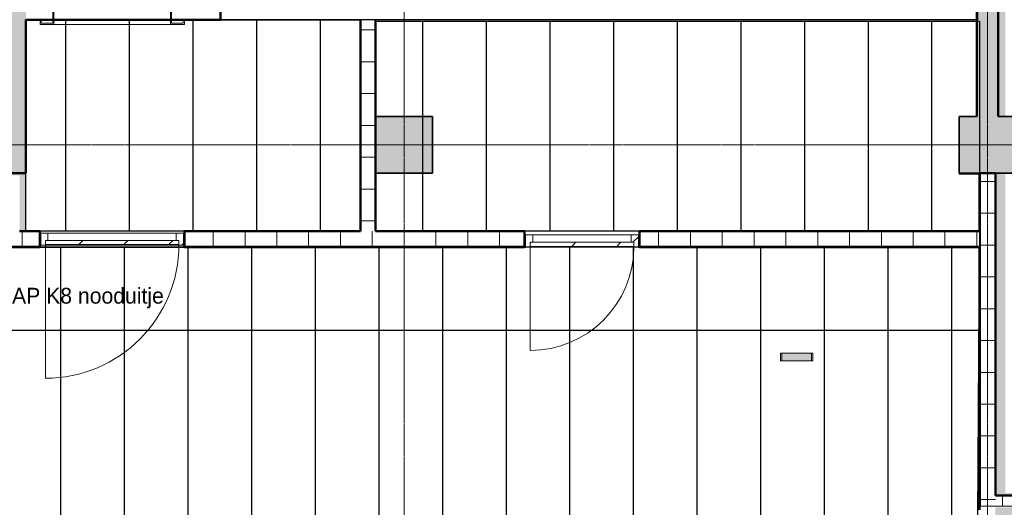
# Model space of a CAD drawing. Header units: millimetres. Extents: x -1224 to 86389, y -20577 to 46356.
# Tile 27 of 46: x 22891 to 32175, y 26910 to 31508. Entities that reach past the tile are written whole.
import ezdxf

# ---------------------------------------------------------------- set-up
doc = ezdxf.new("R2010")
doc.units = ezdxf.units.MM
doc.linetypes.add('stramien', pattern=[22.225, 12.7, -3.175, 3.175, -3.175])
for name, color, linetype, lineweight in [('A-ANNO-IDEN', 2, 'Continuous', 18), ('A-CLNG-SUSP', 5, 'Continuous', 25), ('A-DOOR', 1, 'Continuous', 25), ('A-FLOR-PATT', 8, 'Continuous', 18), ('A-GENM', 6, 'Continuous', 18), ('A-WALL', 2, 'Continuous', 25), ('A-WALL-PATT', 2, 'Continuous', 50), ('E-EQPM', 4, 'Continuous', 18), ('I-WALL', 2, 'Continuous', 25), ('S-COLS', 6, 'Continuous', 18), ('S-GRID', 1, 'Continuous', 18)]:
    doc.layers.add(name, color=color, linetype=linetype, lineweight=lineweight)
doc.layers.add('ATN HWC', color=240, linetype='Continuous')
doc.layers.add('ATN Lattenplafond', color=20, linetype='Continuous')
doc.styles.add('Frutiger_2', font='txt', dxfattribs={"height": 149.257426})

msp = doc.modelspace()

# ---------------------------------------------------------------- hatches: boundary and pattern name
at = {"layer": 'A-DOOR', "lineweight": 18}
h = msp.add_hatch(dxfattribs=at)
h.set_pattern_fill('FP_121', color=256, style=0, pattern_type=2)
h.set_pattern_definition([(45, (7e-05, -0.0001), (-212.132, 212.132), [])])
h.paths.add_polyline_path([(24368.4, 29387.2), (24392.7, 29387.2), (24392.7, 29427.2), (23132.7, 29427.2), (23132.7, 29387.2), (24367.7, 29387.2)], flags=0)
h = msp.add_hatch(dxfattribs=at)
h.set_pattern_fill('FP_150', color=256, style=0, pattern_type=2)
h.set_pattern_definition([(45, (7e-05, -0.0001), (-212.132, 212.132), [])])
h.paths.add_polyline_path([(28658.9, 29369.2), (28683.2, 29369.2), (28683.2, 29409.2), (27703.2, 29409.2), (27703.2, 29369.2), (28658.2, 29369.2)], flags=0)
at = {"layer": 'A-FLOR-PATT'}
h = msp.add_hatch(color=50, dxfattribs=at)
h.paths.add_polyline_path([(52906.9, 2678.2), (53916.6, 2678.2), (53916.6, 2928.2), (54166.6, 2928.2), (54166.6, 2980.2), (52283.6, 2980.2), (52283.6, 2678.2), (52292.3, 2678.2)], flags=0)
h.paths.add_polyline_path([(50449.6, 2678.2), (52083.6, 2678.2), (52083.6, 2980.2), (50449.6, 2980.2), (50449.6, 2871.9)], flags=0)
h.paths.add_polyline_path([(50249.6, 2978.2), (50249.6, 2980.2), (43716.6, 2980.2), (43716.6, 2978.2), (47375, 2978.2)], flags=0)
h.paths.add_polyline_path([(42729.6, 8041.2), (43303.6, 8041.2), (43303.6, 8615.2), (42729.6, 8615.2), (42729.6, 8051.2)], flags=0)
h.paths.add_polyline_path([(48783.6, 8051.2), (48793.6, 8051.2), (48793.6, 8605.2), (48239.6, 8605.2), (48239.6, 8051.2), (48249.6, 8051.2)], flags=0)
h.paths.add_polyline_path([(48759.1, 8061.2), (48249.6, 8061.2), (48249.6, 8595.2), (48783.6, 8595.2), (48783.6, 8061.2), (48763.3, 8061.2)], flags=0)
h.paths.add_polyline_path([(42749.6, 8061.2), (42749.6, 8595.2), (43283.6, 8595.2), (43283.6, 8061.2)], flags=0)
h.paths.add_polyline_path([(43303.6, 13541.2), (43303.6, 14115.2), (42729.6, 14115.2), (42729.6, 13541.2), (43283.6, 13541.2)], flags=0)
h.paths.add_polyline_path([(48783.6, 13551.2), (48793.6, 13551.2), (48793.6, 14105.2), (48239.6, 14105.2), (48239.6, 13551.2), (48249.6, 13551.2)], flags=0)
h.paths.add_polyline_path([(48778.3, 13561.2), (48249.6, 13561.2), (48249.6, 14095.2), (48783.6, 14095.2), (48783.6, 13561.2)], flags=0)
h.paths.add_polyline_path([(43260.8, 13561.2), (42749.6, 13561.2), (42749.6, 14095.2), (43283.6, 14095.2), (43283.6, 13561.2)], flags=0)
h.paths.add_polyline_path([(54136.2, 17385.2), (54166.6, 17385.2), (54166.6, 17395.2), (53816.6, 17395.2), (53816.6, 17385.2)], flags=0)
h.paths.add_polyline_path([(43715.1, 17393.2), (43716.6, 17393.2), (43716.6, 17395.2), (37666.6, 17395.2), (37666.6, 17393.2), (43687.1, 17393.2)], flags=0)
h.paths.add_polyline_path([(53816.6, 17595.2), (54166.6, 17595.2), (54166.6, 17605.2), (53816.6, 17605.2)], flags=0)
h.paths.add_polyline_path([(43116.6, 17705.2), (43116.6, 17715.2), (42916.6, 17715.2), (42916.6, 17705.2), (43072.5, 17705.2)], flags=0)
h.paths.add_polyline_path([(41566.6, 17908.2), (41566.6, 19078.2), (41416.6, 19078.2), (41416.6, 17908.2), (41535.8, 17908.2)], flags=0)
h.paths.add_polyline_path([(48240.6, 19051.2), (48793.6, 19051.2), (48793.6, 19605.2), (48240.6, 19605.2), (48240.6, 19227.9)], flags=0)
h.paths.add_polyline_path([(48763.4, 19061.2), (48249.6, 19061.2), (48249.6, 19595.2), (48783.6, 19595.2), (48783.6, 19061.2)], flags=0)
h.paths.add_polyline_path([(54166.6, 19227.9), (54166.6, 19228.2), (54136.2, 19227.9)], flags=0)
h.paths.add_polyline_path([(31748.7, 19478.2), (31916.6, 19478.2), (31916.6, 19480.2), (18922, 19480.2), (18922, 19490.2), (15782, 19490.2), (15782, 19480.2), (4674.6, 19480.2), (4674.6, 19490.2), (4666.6, 19490.2), (4666.6, 19478.2), (31743.1, 19478.2)], flags=0)
h.paths.add_polyline_path([(41535.8, 19578.2), (41566.6, 19578.2), (41565.5, 20734.4), (41416.6, 20734.4), (41416.6, 19578.2)], flags=0)
h.paths.add_polyline_path([(43564.6, 20951.2), (43564.6, 21061.2), (43563.3, 21061.2), (43563.3, 20951.2)], flags=0)
h.paths.add_polyline_path([(31916.6, 21051.2), (31916.6, 23626.2), (31766.6, 23626.2), (31766.6, 23346.8), (31770.6, 23346.8), (31770.6, 21682.8), (31766.6, 21682.8), (31766.6, 21051.2)], flags=0)
h.paths.add_polyline_path([(31656.6, 21051.2), (31656.6, 23736.2), (31606.6, 23736.2), (31606.6, 21051.2)], flags=0)
h.paths.add_polyline_path([(53521.6, 21051.2), (54166.6, 21051.2), (54166.6, 21061.2), (53816.6, 21061.2), (53816.6, 21051.9), (52292.3, 21051.2)], flags=0)
h.paths.add_polyline_path([(35990.6, 21053.2), (35990.6, 21061.2), (32116.6, 21061.2), (32116.6, 21053.2), (35082, 21053.2)], flags=0)
h.paths.add_polyline_path([(36090.6, 21053.2), (36416.6, 21053.2), (36416.6, 21061.2), (36090.6, 21061.2)], flags=0)
h.paths.add_polyline_path([(46784.3, 21061.9), (46784.3, 21062.9), (46774.3, 21061.9)], flags=0)
h.paths.add_polyline_path([(54136.2, 21261.2), (54166.6, 21261.2), (54166.6, 21271.2), (53816.6, 21271.2), (53816.6, 21261.2)], flags=0)
h.paths.add_polyline_path([(54166.6, 22894.9), (54166.6, 22895.2), (54136.2, 22894.9)], flags=0)
h.paths.add_polyline_path([(31916.6, 23736.2), (31916.6, 23968.4), (31906.6, 23968.4), (31906.6, 23736.2), (31911.6, 23736.2)], flags=0)
h.paths.add_polyline_path([(32116.6, 23781.2), (32121.6, 23781.2), (32121.6, 23791.2), (32126.6, 23791.2), (32126.6, 24551.2), (32121.6, 24551.2), (32121.6, 24561.2), (32116.6, 24561.2), (32116.6, 23789.7)], flags=0)
h.paths.add_polyline_path([(48239.6, 24541.2), (48803.6, 24541.2), (48803.6, 24717.9), (48793.6, 24717.9), (48793.6, 24551.2), (48239.6, 24551.2), (48239.6, 24717.9), (48229.6, 24717.9), (48229.6, 24541.2)], flags=0)
h.paths.add_polyline_path([(32288.6, 24551.2), (32293.6, 24551.2), (32293.6, 25105.2), (32123.6, 25105.2), (32123.6, 26910.2), (32091.6, 26910.2), (32091.6, 25105.2), (31739.6, 25105.2), (31739.6, 25095.2), (32283.6, 25095.2), (32283.6, 24561.2), (32288.6, 24561.2)], flags=0)
h.paths.add_polyline_path([(31916.6, 24551.2), (31916.6, 24561.2), (31911.6, 24561.2), (31911.6, 24551.2)], flags=0)
h.paths.add_polyline_path([(31739.6, 24551.2), (31749.6, 24551.2), (31749.6, 24556.2), (31739.6, 24556.2)], flags=0)
h.paths.add_polyline_path([(26792.7, 24561.2), (26791.6, 24863), (26786.8, 24864.5), (26783.6, 24865.2), (26784.2, 24561.2)], flags=0)
h.paths.add_polyline_path([(21289.8, 24862.8), (21289.8, 24863.9), (21287.7, 24863.2)], flags=0)
h.paths.add_polyline_path([(21283.6, 24561.2), (21292.7, 24561.2), (21292.7, 24861.8), (21289.8, 24862.8), (21283.6, 24862.4), (21283.6, 24584.6)], flags=0)
h.paths.add_polyline_path([(15783.6, 24561.2), (15792.7, 24561.2), (15791.6, 24863), (15788, 24864.2), (15783.6, 24865.2), (15783.6, 24584.6)], flags=0)
h.paths.add_polyline_path([(10289.8, 24862.8), (10289.8, 24863.9), (10287.7, 24863.2)], flags=0)
h.paths.add_polyline_path([(10292.7, 24561.2), (10292.7, 24861.8), (10289.8, 24862.8), (10283.6, 24862.4), (10283.6, 24561.2)], flags=0)
h.paths.add_polyline_path([(54136.2, 24717.9), (54166.6, 24717.9), (54166.6, 24728.2), (53844.6, 24727.9), (53844.6, 24717.9)], flags=0)
h.paths.add_polyline_path([(21288.7, 24885.4), (21292.7, 24885.7), (21292.7, 25095.2), (21283.6, 25095.2), (21284.3, 24887.2), (21288.5, 24885.5)], flags=0)
h.paths.add_polyline_path([(10288.7, 24885.4), (10292.7, 24885.7), (10292.7, 25095.2), (10283.6, 25095.2), (10284.3, 24887.2), (10288.5, 24885.5)], flags=0)
h.paths.add_polyline_path([(26786.8, 24892.5), (26786, 24891.6), (26786.4, 24891.5)], flags=0)
h.paths.add_polyline_path([(26792.7, 24885.8), (26792.7, 25095.2), (26783.6, 25095.2), (26784.2, 24989), (26786.4, 24987.5), (26786.8, 24986.5), (26787.6, 24890.8), (26789.3, 24887.2), (26791.6, 24886.3)], flags=0)
h.paths.add_polyline_path([(15786.8, 24892.5), (15786, 24891.6), (15786.4, 24891.5)], flags=0)
h.paths.add_polyline_path([(15792.7, 24885.8), (15792.7, 25095.2), (15783.6, 25095.2), (15783.6, 24989.3), (15786.4, 24987.5), (15786.8, 24986.5), (15787.6, 24890.8), (15789.3, 24887.2)], flags=0)
h.paths.add_polyline_path([(53844.6, 24928.2), (54166.6, 24928.2), (54166.6, 24937.9), (53844.6, 24937.9)], flags=0)
h.paths.add_polyline_path([(48803.6, 24937.9), (48803.6, 25115.2), (48409.6, 25115.2), (48409.6, 25105.2), (48793.6, 25105.2), (48793.6, 24937.9)], flags=0)
h.paths.add_polyline_path([(48229.6, 24937.9), (48239.6, 24937.9), (48239.6, 25105.2), (48399.6, 25105.2), (48399.6, 25115.2), (48229.6, 25115.2), (48229.6, 25095.2)], flags=0)
h.paths.add_polyline_path([(54166.6, 26560.9), (54166.6, 26561.2), (54136.2, 26560.9)], flags=0)
h.paths.add_polyline_path([(32091.6, 27020.2), (34442.6, 27020.2), (34442.6, 27266.6), (34438.6, 27266.6), (34438.6, 28675.2), (34436.6, 28675.2), (34436.6, 27255.2), (34440.6, 27255.2), (34440.6, 27145.2), (34413.6, 27145.2), (34413.6, 27045.2), (32183.6, 27045.2), (32183.6, 30061.2), (31749.6, 30061.2), (31749.6, 30055.2), (31941.6, 30055.2), (31941.6, 30060.2), (32091.6, 30060.2), (32091.6, 27174.2)], flags=0)
h.paths.add_polyline_path([(36553.6, 27020.2), (38824.6, 27020.2), (38824.6, 35678.2), (37616.6, 35678.2), (37616.6, 35641.2), (38766.6, 35641.2), (38766.6, 35541.2), (38801.6, 35540.6), (38801.6, 27045.2), (36553.6, 27045.2), (36553.6, 27145.2), (36529.6, 27145.2), (36530.6, 27020.2)], flags=0)
h.paths.add_polyline_path([(44301.8, 27070.2), (44601.6, 27070.4), (44601.3, 27259.7), (43061.6, 27259.7), (43061.6, 27070.2), (43994.5, 27070.2)], flags=0)
h.paths.add_polyline_path([(42951.6, 27070.2), (42951.6, 27359.7), (42945.6, 27359.7), (42945.6, 27111.2), (38934.6, 27111.2), (38934.6, 27070.2), (42945.6, 27070.2)], flags=0)
h.paths.add_polyline_path([(34555.6, 28329.7), (34555.6, 28339.7), (34548.6, 28339.7), (34548.6, 28334.7), (34552.6, 28334.7), (34552.6, 28329.7)], flags=0)
h.paths.add_polyline_path([(36419.6, 28329.7), (36419.6, 28334.7), (36423.6, 28334.7), (36423.6, 28339.7), (36411.6, 28339.7), (36411.6, 28329.7)], flags=0)
h.paths.add_polyline_path([(54166.6, 28394.9), (54166.6, 28395.2), (54136.2, 28394.9)], flags=0)
h.paths.add_polyline_path([(36423.6, 28439.7), (36423.6, 28565.2), (36420.6, 28565.2), (36420.6, 28465.2), (34548.6, 28465.2), (34549.5, 28439.7), (36420.6, 28439.7)], flags=0)
h.paths.add_polyline_path([(22889.6, 29514.2), (22949.6, 29514.2), (22949.6, 30061.2), (22814.6, 30061.2), (22814.6, 30041.2), (22889.6, 30041.2), (22889.6, 29846)], flags=0)
h.paths.add_polyline_path([(48446.6, 30041.2), (48803.6, 30041.2), (48803.6, 30615.2), (48229.6, 30615.2), (48229.6, 30041.2), (48436.6, 30041.2)], flags=0)
h.paths.add_polyline_path([(37249.6, 30041.2), (37808.3, 30041.2), (37808.3, 30615.2), (37234.3, 30615.2), (37234.3, 30041.2)], flags=0)
h.paths.add_polyline_path([(19134.8, 30041.2), (19278.6, 30041.2), (19278.6, 30061.2), (19083.6, 30061.2), (19083.6, 30051.2), (19073.6, 30051.2), (19073.6, 30041.2), (19101, 30041.2)], flags=0)
h.paths.add_polyline_path([(21074.5, 30041.2), (21283.6, 30041.2), (21283.6, 30051.2), (20749.6, 30051.2), (20749.6, 30041.2), (20945, 30041.2)], flags=0)
h.paths.add_polyline_path([(48446.6, 30051.2), (48239.6, 30051.2), (48239.6, 30605.2), (48793.6, 30605.2), (48793.6, 30051.2), (48586.6, 30051.2)], flags=0)
h.paths.add_polyline_path([(37569.2, 30061.2), (37249.6, 30061.2), (37249.6, 30595.2), (37783.6, 30595.2), (37783.6, 30061.2), (37621.3, 30061.2)], flags=0)
h.paths.add_polyline_path([(26244.6, 30061.2), (26249.6, 30061.8), (26249.6, 30595.2), (26244.6, 30595.2), (26244.6, 30061.9)], flags=0)
h.paths.add_polyline_path([(15783.6, 30061.2), (15792.7, 30061.2), (15792.7, 30595.2), (15783.6, 30595.2), (15783.6, 30162.2)], flags=0)
h.paths.add_polyline_path([(10292.7, 30061.2), (10292.7, 30595.2), (10283.6, 30595.2), (10283.6, 30061.2)], flags=0)
h.paths.add_polyline_path([(22746.6, 30186.2), (22749.6, 30186.2), (22749.6, 30328.2), (22746.6, 30327.7)], flags=0)
h.paths.add_polyline_path([(19283.6, 30186.2), (19286.6, 30186.2), (19286.6, 30328.2), (19283.6, 30328.2), (19283.6, 30221.2)], flags=0)
h.paths.add_polyline_path([(32183.6, 30595.2), (32183.6, 35641.2), (37416.6, 35641.2), (37416.6, 35678.2), (32116.6, 35678.2), (32116.6, 30595.2)], flags=0)
h.paths.add_polyline_path([(31445.8, 31495.2), (31916.6, 31495.2), (31916.6, 31508.2), (26244.6, 31508.2), (26244.6, 31495.2), (31401.6, 31495.2)], flags=0)
h.paths.add_polyline_path([(24787.8, 31508.2), (24787.8, 31508.7), (24783.6, 31508.2)], flags=0)
h.paths.add_polyline_path([(54166.6, 33894.9), (54166.6, 33895.2), (54136.2, 33894.9)], flags=0)
h.paths.add_polyline_path([(38155.3, 35306.2), (38591.6, 35306.2), (38591.6, 35431.2), (37646.6, 35431.2), (37646.8, 35306.2)], flags=0)
h.paths.add_polyline_path([(35082, 35306.2), (35438.6, 35306.2), (35438.6, 35431.2), (34478.6, 35431.2), (34478.8, 35306.2)], flags=0)
h.paths.add_polyline_path([(17449.6, 35628.2), (17449.6, 35978.2), (17249.6, 35978.2), (17249.6, 35628.2), (17257.1, 35628.2)], flags=0)
h.paths.add_polyline_path([(42457.8, 35668.2), (48436.6, 35668.2), (48436.6, 35678.2), (41376.6, 35678.2), (41376.6, 35668.2), (41843.2, 35668.2)], flags=0)
h.paths.add_polyline_path([(4671.6, 35673.2), (4676.6, 35673.2), (4676.6, 35678.2), (4666.6, 35677.2), (4666.6, 35673.2), (4671, 35673.2)], flags=0)
h.paths.add_polyline_path([(53916.3, 35728.2), (53916.6, 35728.2), (53916.3, 35938.9)], flags=0)
h.paths.add_polyline_path([(38924.6, 35828.2), (39249.6, 35828.2), (39249.6, 35978.2), (37616.6, 35978.2), (37616.6, 35828.2), (38824.6, 35828.2)], flags=0)
h.paths.add_polyline_path([(36311.3, 35828.2), (37416.6, 35828.2), (37416.6, 35978.2), (35783.6, 35978.2), (35783.6, 35828.2)], flags=0)
h.paths.add_polyline_path([(18793.7, 35968.2), (19083.6, 35968.2), (19083.6, 35978.2), (17459.6, 35978.2), (17459.6, 35968.2), (18486.4, 35968.2)], flags=0)
at = {"layer": 'A-GENM'}
h = msp.add_hatch(dxfattribs=at)
h.set_pattern_fill('FP_104', color=256, angle=180, style=0, pattern_type=2)
h.set_pattern_definition([(45, (0.0004, -0.0001), (-91.9239, 91.9239), [])])
h.paths.add_polyline_path([(24434.7, 29382.2), (24434.7, 29496.2), (24367.7, 29496.2), (24367.7, 29427.2), (24392.7, 29427.2), (24392.7, 29382.2)], flags=0)
h.paths.add_polyline_path([(23090.7, 29382.2), (23132.7, 29382.2), (23132.7, 29427.2), (23157.7, 29427.2), (23157.7, 29496.2), (23090.7, 29496.2)], flags=0)
h = msp.add_hatch(dxfattribs=at)
h.set_pattern_fill('FP_149', color=256, angle=180, style=0, pattern_type=2)
h.set_pattern_definition([(45, (0.0004, -0.0001), (-91.9239, 91.9239), [])])
h.paths.add_polyline_path([(28725.2, 29364.2), (28725.2, 29478.2), (28658.2, 29478.2), (28658.2, 29409.2), (28683.2, 29409.2), (28683.2, 29364.2)], flags=0)
h.paths.add_polyline_path([(27661.2, 29364.2), (27703.2, 29364.2), (27703.2, 29409.2), (27728.2, 29409.2), (27728.2, 29478.2), (27661.2, 29478.2)], flags=0)
msp.add_hatch(color=256, dxfattribs=at).paths.add_polyline_path([(30356.6, 28328.2), (30356.6, 28364.7), (30076.6, 28364.7), (30076.6, 28291.7), (30356.6, 28291.7), (30356.6, 28318.8)], flags=0)
at = {"layer": 'A-WALL-PATT', "lineweight": 25}
for points in [[(22788.9, 30061.2), (22949.6, 30061.2), (22949.6, 36228.2), (22749.6, 36228.2), (22749.6, 30061.2)], [(31916.6, 30595.2), (32116.6, 30595.2), (32116.6, 35678.2), (31916.6, 35678.2), (31916.6, 30759.8)]]:
    msp.add_hatch(color=7, dxfattribs=at).paths.add_polyline_path(points, flags=0)
at = {"layer": 'ATN Lattenplafond'}
h = msp.add_hatch(dxfattribs=at)
h.set_pattern_fill('ANSI36', color=254, scale=20, angle=45)
h.paths.add_polyline_path([(32123.6, 26910.2), (34552.6, 26910.2), (34552.6, 28329.7), (36419.6, 28329.7), (36419.6, 26910.2), (46624.3, 26910.2), (46624.3, 15408.2), (43716.6, 15408.2), (43724.6, 23791.2), (32126.6, 23791.2), (32126.6, 24551.2), (32293.6, 24551.2), (32293.6, 25105.2), (32123.6, 25105.2)])
at = {"layer": 'S-COLS', "lineweight": 5}
for points in [[(26783.6, 30061.2), (26783.6, 30595.2), (26249.6, 30595.2), (26249.6, 30061.2)], [(31749.6, 30061.2), (32283.6, 30061.2), (32283.6, 30595.2), (31749.6, 30595.2)]]:
    msp.add_hatch(color=256, dxfattribs=at).paths.add_polyline_path(points, flags=0)

# ---------------------------------------------------------------- linework, layer by layer
at = {"layer": 'A-CLNG-SUSP'}
for p, q in [((26244.6, 31495.2), (31916.6, 31495.2)), ((26249.6, 30595.2), (26244.6, 30595.2)), ((22949.6, 29514.2), (22949.6, 30061.2)), ((26244.6, 30061.2), (26249.6, 30061.2)), ((31749.6, 30061.2), (31749.6, 30055.2)), ((31749.6, 30055.2), (31941.6, 30055.2))]:
    msp.add_line(p, q, dxfattribs=at)
at = {"layer": 'A-DOOR', "lineweight": 18}
for p, q in [((23090.7, 29382.2), (23090.7, 29496.2)), ((23090.7, 29496.2), (23157.7, 29496.2)), ((24367.7, 29496.2), (23157.7, 29496.2)), ((23157.7, 29496.2), (23157.7, 29427.2)), ((24367.7, 29427.2), (24367.7, 29496.2)), ((24367.7, 29496.2), (24434.7, 29496.2)), ((24434.7, 29496.2), (24434.7, 29382.2)), ((27661.2, 29364.2), (27661.2, 29478.2)), ((27661.2, 29478.2), (27728.2, 29478.2)), ((27728.2, 29478.2), (27728.2, 29409.2)), ((28658.2, 29478.2), (27728.2, 29478.2)), ((28658.2, 29409.2), (28658.2, 29478.2)), ((28658.2, 29478.2), (28725.2, 29478.2)), ((28725.2, 29478.2), (28725.2, 29364.2)), ((23132.7, 29382.2), (23090.7, 29382.2)), ((23157.7, 29427.2), (23132.7, 29427.2)), ((23132.7, 29427.2), (23132.7, 29382.2)), ((23132.7, 29387.2), (24392.7, 29387.2)), ((23132.7, 29382.2), (24392.7, 29382.2)), ((24367.7, 29427.2), (23157.7, 29427.2)), ((24392.7, 29427.2), (24367.7, 29427.2)), ((24392.7, 29382.2), (24392.7, 29427.2)), ((24434.7, 29382.2), (24392.7, 29382.2)), ((27703.2, 29364.2), (27661.2, 29364.2)), ((27728.2, 29409.2), (27703.2, 29409.2)), ((27703.2, 29409.2), (27703.2, 29364.2)), ((27703.2, 29369.2), (28683.2, 29369.2)), ((27703.2, 29364.2), (28683.2, 29364.2)), ((28658.2, 29409.2), (27728.2, 29409.2)), ((28683.2, 29409.2), (28658.2, 29409.2)), ((28683.2, 29364.2), (28683.2, 29409.2)), ((28725.2, 29364.2), (28683.2, 29364.2))]:
    msp.add_line(p, q, dxfattribs=at)
at = {"layer": 'A-GENM'}
for p, q in [((23132.7, 29387.2), (23132.7, 28127.2)), ((27703.2, 29369.2), (27703.2, 28389.2)), ((30076.6, 28364.7), (30064.6, 28364.7)), ((30064.6, 28364.7), (30064.6, 28291.7)), ((30076.6, 28291.7), (30076.6, 28364.7)), ((30356.6, 28364.7), (30076.6, 28364.7)), ((30076.6, 28364.7), (30076.6, 28291.7)), ((30368.6, 28364.7), (30356.6, 28364.7)), ((30356.6, 28364.7), (30356.6, 28291.7)), ((30356.6, 28291.7), (30356.6, 28364.7)), ((30368.6, 28291.7), (30368.6, 28364.7)), ((30064.6, 28291.7), (30076.6, 28291.7)), ((30076.6, 28291.7), (30356.6, 28291.7)), ((30356.6, 28291.7), (30368.6, 28291.7))]:
    msp.add_line(p, q, dxfattribs=at)
for centre, radius in [((23132.7, 29387.2), 1260), ((27703.2, 29369.2), 980)]:
    msp.add_arc(centre, radius, 270, 0, dxfattribs=at)
at = {"layer": 'A-WALL', "color": 90, "lineweight": 50}
for p, q in [((31916.6, 30595.2), (31916.6, 35678.2)), ((32116.6, 35678.2), (32116.6, 30595.2)), ((24783.6, 31708.2), (24783.6, 31508.2)), ((23203.6, 31508.2), (22949.6, 31508.2)), ((22949.6, 31508.2), (22949.6, 30061.2)), ((24313.6, 31508.2), (23213.6, 31508.2)), ((24549.6, 31508.2), (24323.6, 31508.2)), ((24783.6, 31508.2), (24549.6, 31508.2)), ((22949.6, 30061.2), (22749.6, 30061.2))]:
    msp.add_line(p, q, dxfattribs=at)
at = {"layer": 'A-WALL', "color": 7}
for p, q in [((24787.8, 31508.2), (24787.8, 31758.2)), ((31920.8, 31758.2), (31920.8, 31508.2)), ((31920.8, 31508.2), (24787.8, 31508.2))]:
    msp.add_line(p, q, dxfattribs=at)
at = {"layer": 'A-WALL-PATT', "lineweight": 18}
for p, q in [((26104.6, 31411.4), (26244.6, 31411.4)), ((26104.6, 31111.4), (26244.6, 31111.4)), ((26104.6, 30811.4), (26244.6, 30811.4)), ((26104.6, 30511.4), (26244.6, 30511.4)), ((26104.6, 30211.4), (26244.6, 30211.4)), ((26104.6, 29911.4), (26244.6, 29911.4)), ((32091.6, 29982.7), (31951.6, 29982.7)), ((32091.6, 29682.7), (31951.6, 29682.7)), ((26104.6, 29611.4), (26244.6, 29611.4)), ((22915.6, 29514.2), (22915.6, 29374.2)), ((24715.6, 29514.2), (24715.6, 29374.2)), ((25015.6, 29514.2), (25015.6, 29374.2)), ((25315.6, 29514.2), (25315.6, 29374.2)), ((25615.6, 29514.2), (25615.6, 29374.2)), ((25915.6, 29514.2), (25915.6, 29374.2)), ((26215.6, 29514.2), (26215.6, 29374.2)), ((26515.6, 29514.2), (26515.6, 29374.2)), ((26815.6, 29514.2), (26815.6, 29374.2)), ((27115.6, 29514.2), (27115.6, 29374.2)), ((27415.6, 29514.2), (27415.6, 29374.2)), ((28915.6, 29514.2), (28915.6, 29374.2)), ((29215.6, 29514.2), (29215.6, 29374.2)), ((29515.6, 29514.2), (29515.6, 29374.2)), ((29815.6, 29514.2), (29815.6, 29374.2)), ((30115.6, 29514.2), (30115.6, 29374.2)), ((30415.6, 29514.2), (30415.6, 29374.2)), ((30715.6, 29514.2), (30715.6, 29374.2)), ((31015.6, 29514.2), (31015.6, 29374.2)), ((31315.6, 29514.2), (31315.6, 29374.2)), ((31615.6, 29514.2), (31615.6, 29374.2)), ((31915.6, 29514.2), (31915.6, 29374.2)), ((25110.7, 29364.2), (25104.9, 29374.2)), ((25462.6, 29364.2), (25461.4, 29366.4)), ((25574.7, 29365.2), (25574.2, 29364.2)), ((25697.3, 29374.2), (25696.8, 29373.3)), ((25931.7, 29364.5), (25926.1, 29374.2)), ((25931.9, 29374.2), (25926.1, 29364.2)), ((26518.5, 29364.2), (26512.7, 29374.2)), ((26753.1, 29374.2), (26747.3, 29364.2)), ((26986.2, 29371.5), (26982, 29364.2)), ((28747.5, 29374.2), (28746.5, 29372.4)), ((29334.1, 29364.2), (29330.2, 29371)), ((29568.7, 29374.2), (29565.6, 29368.7)), ((29803.4, 29374.2), (29797.6, 29364.2)), ((30390, 29364.2), (30384.2, 29374.2)), ((30619.6, 29372.8), (30618.8, 29374.2)), ((30741.9, 29364.2), (30741.6, 29364.7)), ((31211.2, 29364.2), (31205.4, 29374.2)), ((31211.2, 29374.2), (31205.4, 29364.2)), ((31797.8, 29364.2), (31792, 29374.2)), ((32091.6, 29382.7), (31951.6, 29382.7)), ((31943.1, 29315.7), (31941.6, 29318.3)), ((32091.6, 29082.7), (31951.6, 29082.7)), ((32091.6, 28782.7), (31951.6, 28782.7)), ((32091.6, 28482.7), (31951.6, 28482.7)), ((32091.6, 28182.7), (31951.6, 28182.7)), ((31951.6, 28015), (31941.6, 27997.7)), ((32091.6, 27882.7), (31951.6, 27882.7)), ((31944.4, 27799.4), (31941.6, 27794.5)), ((32091.6, 27582.7), (31951.6, 27582.7)), ((32091.6, 27282.7), (31951.6, 27282.7)), ((32158.1, 26920.2), (32158.1, 27020.2)), ((32091.6, 26982.7), (31951.6, 26982.7))]:
    msp.add_line(p, q, dxfattribs=at)
at = {"layer": 'ATN HWC', "color": 3}
msp.add_lwpolyline([(4676.6, 35668.2), (4676.6, 19490.2), (31656.6, 19490.2), (31656.6, 23736.2), (31906.6, 23736.2), (31941.6, 29364.2), (22739.6, 29364.2), (22739.6, 30041.2), (19073.6, 30041.2), (19073.6, 35618.2), (17239.6, 35618.2), (17239.6, 35668.2)], close=True, dxfattribs=at)
at = {"layer": 'ATN HWC'}
for points in [[(22949.6, 31508.2), (26104.6, 31508.2), (26104.6, 29514.2), (22949.6, 29514.2)], [(26244.6, 31495.2), (31941.6, 31495.2), (31941.6, 29514.2), (26244.6, 29514.2)]]:
    msp.add_lwpolyline(points, close=True, dxfattribs=at)
for points in [[(23327.1, 29514.2), (23327.1, 31508.2)], [(23927.1, 29514.2), (23927.1, 31508.2)], [(24527.1, 29514.2), (24527.1, 31508.2)], [(25127.1, 29514.2), (25127.1, 31508.2)], [(25727.1, 29514.2), (25727.1, 31508.2)], [(26693.1, 29514.2), (26693.1, 31495.2)], [(27293.1, 29514.2), (27293.1, 31495.2)], [(27893.1, 29514.2), (27893.1, 31495.2)], [(28493.1, 29514.2), (28493.1, 31495.2)], [(29093.1, 29514.2), (29093.1, 31495.2)], [(29693.1, 29514.2), (29693.1, 31495.2)], [(30293.1, 29514.2), (30293.1, 31495.2)], [(30893.1, 29514.2), (30893.1, 31495.2)], [(31493.1, 29514.2), (31493.1, 31495.2)], [(23276.6, 29364.2), (23276.6, 19490.2)], [(23876.6, 29364.2), (23876.6, 19490.2)], [(24476.6, 29364.2), (24476.6, 19490.2)], [(25076.6, 29364.2), (25076.6, 19490.2)], [(25676.6, 29364.2), (25676.6, 19490.2)], [(26276.6, 29364.2), (26276.6, 19490.2)], [(26876.6, 29364.2), (26876.6, 19490.2)], [(27476.6, 29364.2), (27476.6, 19490.2)], [(28076.6, 29364.2), (28076.6, 19490.2)], [(28676.6, 29364.2), (28676.6, 19490.2)], [(29276.6, 29364.2), (29276.6, 19490.2)], [(29876.6, 29364.2), (29876.6, 19490.2)], [(30476.6, 29364.2), (30476.6, 19490.2)], [(31076.6, 29364.2), (31076.6, 19490.2)], [(31676.6, 29364.2), (31676.6, 19490.2)], [(4676.6, 28579.2), (31941.6, 28579.2)]]:
    msp.add_lwpolyline(points, dxfattribs=at)
at = {"layer": 'E-EQPM'}
for p, q in [((23203.6, 31474.2), (23203.6, 31718.2)), ((23213.6, 31728.2), (23213.6, 31464.2)), ((24313.6, 31464.2), (24313.6, 31728.2)), ((24323.6, 31718.2), (24323.6, 31474.2)), ((23083.6, 31464.2), (23083.6, 31499.2)), ((23093.6, 31499.2), (23083.6, 31499.2)), ((23203.6, 31499.2), (23093.6, 31499.2)), ((23093.6, 31499.2), (23093.6, 31474.2)), ((23203.6, 31474.2), (23093.6, 31474.2)), ((24433.6, 31499.2), (24323.6, 31499.2)), ((24323.6, 31474.2), (24433.6, 31474.2)), ((24433.6, 31474.2), (24433.6, 31499.2)), ((24433.6, 31499.2), (24443.6, 31499.2)), ((24443.6, 31499.2), (24443.6, 31464.2)), ((23083.6, 31464.2), (23213.6, 31464.2)), ((23213.6, 31464.2), (24313.6, 31464.2)), ((24443.6, 31464.2), (24313.6, 31464.2))]:
    msp.add_line(p, q, dxfattribs=at)
at = {"layer": 'I-WALL', "lineweight": 50}
for p, q in [((26104.6, 29514.2), (26104.6, 31508.7)), ((26244.6, 31508.7), (26244.6, 29514.2)), ((31941.6, 29514.2), (31941.6, 30060.2)), ((31941.6, 30060.2), (32091.6, 30060.2)), ((32091.6, 30060.2), (32091.6, 27020.2)), ((22889.6, 29514.2), (23080.6, 29514.2)), ((23080.6, 29514.2), (23080.6, 29364.2)), ((24444.6, 29364.2), (24444.6, 29514.2)), ((24444.6, 29514.2), (26104.6, 29514.2)), ((26244.6, 29514.2), (27651.1, 29514.2)), ((27651.1, 29514.2), (27651.1, 29364.2)), ((28735.1, 29364.2), (28735.1, 29514.2)), ((28735.1, 29514.2), (31941.6, 29514.2)), ((23080.6, 29364.2), (22739.6, 29364.2)), ((27651.1, 29364.2), (24444.6, 29364.2)), ((31941.6, 29364.2), (28735.1, 29364.2)), ((31941.6, 26887.2), (31941.6, 29364.2)), ((32091.6, 27020.2), (34442.6, 27020.2))]:
    msp.add_line(p, q, dxfattribs=at)
at = {"layer": 'I-WALL', "lineweight": 18}
for p, q in [((31951.6, 30060.2), (31951.6, 26920.2)), ((31941.6, 29514.2), (31941.6, 29374.2)), ((22749.6, 29374.2), (23080.6, 29374.2)), ((24444.6, 29374.2), (27651.1, 29374.2)), ((28735.1, 29374.2), (31941.6, 29374.2)), ((31951.6, 26920.2), (34542.6, 26920.2))]:
    msp.add_line(p, q, dxfattribs=at)
at = {"layer": 'I-WALL'}
for p, q in [((24444.6, 29514.2), (23080.6, 29514.2)), ((28735.1, 29514.2), (27651.1, 29514.2)), ((23080.6, 29364.2), (24444.6, 29364.2)), ((27651.1, 29364.2), (27661.2, 29364.2)), ((28725.2, 29364.2), (28735.1, 29364.2))]:
    msp.add_line(p, q, dxfattribs=at)
at = {"layer": 'S-COLS', "color": 250, "lineweight": 35}
for p, q in [((26249.6, 30061.2), (26249.6, 30595.2)), ((26249.6, 30595.2), (26783.6, 30595.2)), ((26783.6, 30595.2), (26783.6, 30061.2)), ((31749.6, 30061.2), (31749.6, 30595.2)), ((31749.6, 30595.2), (31916.6, 30595.2)), ((32116.6, 30595.2), (32283.6, 30595.2)), ((26783.6, 30061.2), (26249.6, 30061.2)), ((32283.6, 30061.2), (31749.6, 30061.2))]:
    msp.add_line(p, q, dxfattribs=at)
at = {"layer": 'S-GRID', "linetype": 'stramien'}
for p, q in [((26516.6, 41627.6), (26516.6, -3246.7)), ((32016.6, 41627.6), (32016.6, -3246.7)), ((-1224, 30328.2), (64124.1, 30328.2))]:
    msp.add_line(p, q, dxfattribs=at)

# ---------------------------------------------------------------- texts
at = {"layer": 'A-ANNO-IDEN', "style": 'Frutiger_2'}
msp.add_text('ETAP K8 nooduitje', height=149.257, dxfattribs=at).set_placement((22563.8, 28830.7))

doc.saveas('drawing.dxf')
